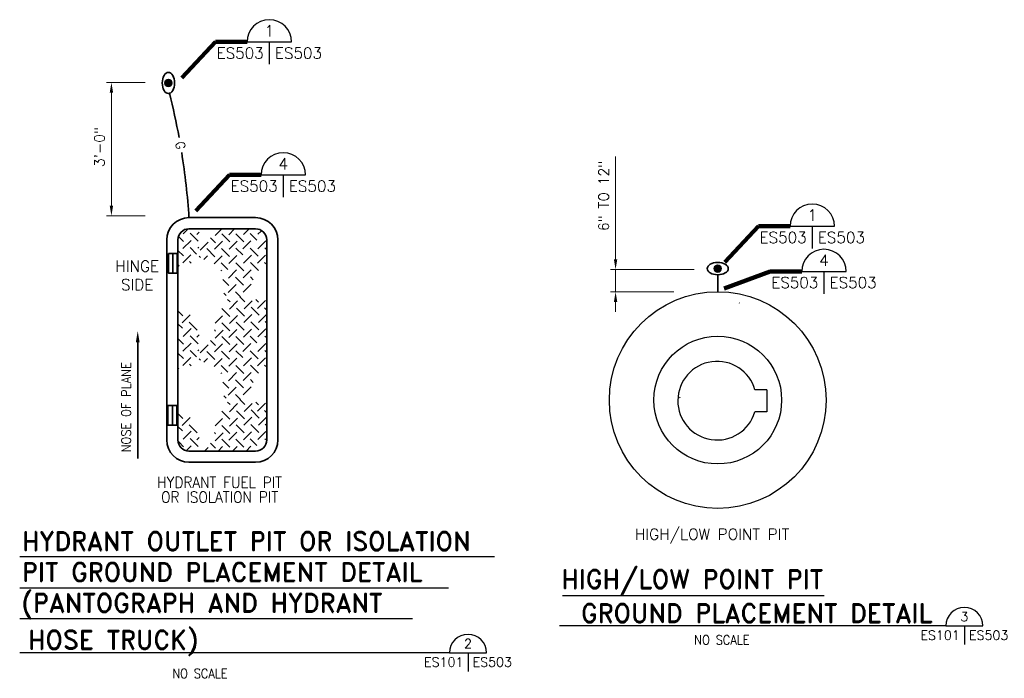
# Model space of a CAD drawing. Extents: x -524 to 247, y -164 to 426.
# Tile 4 of 7: x -80 to 66, y 63 to 161. Entities that reach past the tile are written whole.
import ezdxf
from ezdxf.enums import TextEntityAlignment as Align

# ---------------------------------------------------------------- set-up
doc = ezdxf.new("R2010")
doc.units = 0
doc.header["$MEASUREMENT"] = 0
doc.layers.get('Defpoints').update_dxf_attribs({"lineweight": 18})
for name, color, linetype, lineweight in [('E-Anno-Dims', 33, 'Continuous', 25), ('E-Anno-Patt', 152, 'Continuous', 18), ('E-Anno-Text', 53, 'Continuous', 25), ('E-Detl-Grph', 33, 'Continuous', 35), ('M-Detl-Grph', 1, 'Continuous', 30)]:
    doc.layers.add(name, color=color, linetype=linetype, lineweight=lineweight)
doc.styles.add('bord', font='romand.shx')
doc.styles.add('NOTES', font='romans.shx')
doc.styles.add('Style-romans', font='romans.shx')
doc.dimstyles.new('EARCH', dxfattribs={"dimtxt": 0.125, "dimasz": 0.125, "dimexe": 0.0625, "dimexo": 0.0625, "dimgap": 0.0625, "dimtad": 1, "dimdec": 4, "dimzin": 3, "dimdsep": 46, "dimlunit": 4, "dimtxsty": 'NOTES', "dimcen": 0.09, "dimclrd": 256, "dimclre": 256, "dimadec": 0, "dimazin": 0, "dimtfac": 0.75, "dimtdec": 4, "dimtmove": 1, "dimatfit": 3, "dimfxl": 0, "dimfrac": 1, "dimtolj": 1, "dimtzin": 3, "dimlwd": 18, "dimlwe": 18, "dimarcsym": 0})

# ---------------------------------------------------------------- blocks, each defined once
blk = doc.blocks.new('STGND')
blk.add_hatch(color=256).paths.add_polyline_path([(0.0395, 0, 1), (-0.0395, 0, 1)], flags=16)
blk.add_circle((0, 0), 0.0395)
blk.add_ellipse((0, 0), major_axis=(0, -0.1185), ratio=0.5833333, start_param=4.712389, end_param=10.9955643)
blk = doc.blocks.new('*D217')
at = {"layer": 'Defpoints'}
for p in [(8.55, 146.4), (8.55, 135.14), (20.95, 135.14), (17.93, 131.85)]:
    blk.add_point(p, dxfattribs=at)
at = {"layer": 'E-Anno-Dims', "lineweight": 13}
for p, q in [((8.55, 151.93), (8.55, 136.64)), ((20.2, 135.14), (7.8, 135.14)), ((8.55, 131.85), (8.55, 135.14)), ((17.18, 131.85), (7.8, 131.85)), ((8.55, 128.85), (8.55, 130.35))]:
    blk.add_line(p, q, dxfattribs=at)
blk.add_solid([(8.8, 136.64), (8.55, 135.14), (8.3, 136.64)], dxfattribs=at)
at = {"layer": 'E-Anno-Dims', "lineweight": 13, "extrusion": (0, 0, -1)}
blk.add_solid([(-8.3, 130.35), (-8.55, 131.85), (-8.8, 130.35)], dxfattribs=at)
at = {"layer": 'E-Anno-Dims', "linetype": 'Continuous', "lineweight": 13, "style": 'NOTES'}
blk.add_text('6" TO 12"', height=1.5, rotation=90, dxfattribs=at).set_placement((6.78, 140.86), align=Align.MIDDLE_LEFT)
blk = doc.blocks.new('*D218')
at = {"layer": 'Defpoints'}
for p in [(-66.29, 162.91), (-60.55, 162.91), (-66.29, 153.31), (-60.55, 143.12)]:
    blk.add_point(p, dxfattribs=at)
at = {"layer": 'E-Anno-Dims', "lineweight": 13}
for p, q in [((-61.3, 162.91), (-67.04, 162.91)), ((-66.29, 144.62), (-66.29, 161.41)), ((-61.3, 143.12), (-67.04, 143.12))]:
    blk.add_line(p, q, dxfattribs=at)
at = {"layer": 'E-Anno-Dims', "lineweight": 13, "extrusion": (0, 0, -1)}
blk.add_solid([(66.54, 161.41), (66.29, 162.91), (66.04, 161.41)], dxfattribs=at)
at = {"layer": 'E-Anno-Dims', "lineweight": 13}
blk.add_solid([(-66.04, 144.62), (-66.29, 143.12), (-66.54, 144.62)], dxfattribs=at)
at = {"layer": 'E-Anno-Dims', "linetype": 'Continuous', "lineweight": 13, "style": 'NOTES'}
blk.add_text('3\'-0"', height=1.5, rotation=90, dxfattribs=at).set_placement((-68.06, 150.37), align=Align.MIDDLE_LEFT)
blk = doc.blocks.new('cutsymb_2')
for p, q in [((-0.25, 0), (0.25, 0)), ((0, 0), (0, -0.25))]:
    blk.add_line(p, q)
blk.add_arc((0, 0), 0.25, 0, 180)
at = {"lineweight": 30, "style": 'NOTES'}
blk.add_attdef('DETAIL', text='', height=0.125, dxfattribs=at).set_placement((0, 0.125), align=Align.MIDDLE_CENTER)
blk.add_attdef('CUTON', text='', height=0.125, dxfattribs=at).set_placement((-0.0625, -0.125), align=Align.MIDDLE_RIGHT)
blk.add_attdef('FOUNDON', text='', height=0.125, dxfattribs=at).set_placement((0.0625, -0.125), align=Align.MIDDLE_LEFT)
blk = doc.blocks.new('cutsymb_1_1')
for p, q in [((-0.25, 0), (0.25, 0)), ((0, 0), (0, -0.25))]:
    blk.add_line(p, q)
blk.add_arc((0, 0), 0.25, 0, 180)
at = {"lineweight": 30, "style": 'NOTES'}
blk.add_attdef('DETAIL', text='', height=0.125, dxfattribs=at).set_placement((0, 0.125), align=Align.MIDDLE_CENTER)
blk.add_attdef('CUTON', text='', height=0.125, dxfattribs=at).set_placement((-0.0625, -0.125), align=Align.MIDDLE_RIGHT)
blk.add_attdef('FOUNDON', text='', height=0.125, dxfattribs=at).set_placement((0.0625, -0.125), align=Align.MIDDLE_LEFT)

msp = doc.modelspace()

# ---------------------------------------------------------------- linework, layer by layer
for p, q in [((-57.23318, 126.48987, -0.00016), (-57.16223, 126.46099, -0.00016)), ((-57.31169, 103.96352, -0.00016), (-57.24074, 103.93464, -0.00016))]:
    msp.add_line(p, q)
at = {"layer": 'E-Anno-Patt'}
for p, q in [((-55.64024, 129.36637, -0.00016), (-54.92936, 130.07628, -0.00016)), ((-50.90309, 129.15022, -0.00016), (-49.9146, 130.1387, -0.00016)), ((-48.87029, 129.26242, -0.00016), (-47.99524, 130.1387, -0.00016)), ((-46.68239, 129.29377, -0.00016), (-45.83621, 130.1387, -0.00016)), ((-56.24056, 128.91564, -0.00016), (-55.59074, 128.26582, -0.00016)), ((-54.57764, 129.48847, -0.00016), (-53.38964, 128.30047, -0.00016)), ((-53.62559, 129.29707, -0.00016), (-53.27579, 129.64522, -0.00016)), ((-51.59939, 128.79547, -0.00016), (-50.85359, 128.04967, -0.00016)), ((-49.90814, 129.36967, -0.00016), (-48.72014, 128.18002, -0.00016)), ((-47.82254, 129.38122, -0.00016), (-46.63289, 128.19322, -0.00016)), ((-45.67589, 129.42577, -0.00016), (-44.68259, 128.43082, -0.00016)), ((-44.53904, 129.33667, -0.00016), (-44.07814, 129.79688, -0.00016)), ((-55.66169, 127.21642, -0.00016), (-54.47204, 128.40442, -0.00016)), ((-54.61394, 127.33522, -0.00016), (-53.65034, 126.37162, -0.00016)), ((-53.47214, 127.24612, -0.00016), (-53.32529, 127.39297, -0.00016)), ((-53.12234, 126.96727, -0.00016), (-51.93434, 128.15527, -0.00016)), ((-52.12904, 127.18672, -0.00016), (-50.93939, 125.99707, -0.00016)), ((-50.99219, 127.09597, -0.00016), (-49.80254, 128.28562, -0.00016)), ((-49.94444, 127.21477, -0.00016), (-48.75479, 126.02677, -0.00016)), ((-48.80264, 127.12732, -0.00016), (-47.61464, 128.31532, -0.00016)), ((-47.79779, 127.25932, -0.00016), (-46.80284, 126.26437, -0.00016)), ((-46.75994, 127.15207, -0.00016), (-45.57029, 128.34172, -0.00016)), ((-45.71219, 127.27087, -0.00016), (-44.52254, 126.08287, -0.00016)), ((-44.57039, 127.18342, -0.00016), (-43.38239, 128.37142, -0.00016)), ((-43.50944, 127.30552, -0.00016), (-43.22811, 127.02378, -0.00016)), ((-56.42275, 126.92918, -0.00016), (-55.61054, 126.11587, -0.00016)), ((-55.69304, 125.06317, -0.00016), (-54.50504, 126.25117, -0.00016)), ((-53.27579, 126.06637, -0.00016), (-53.07449, 125.86672, -0.00016)), ((-52.56959, 125.55652, -0.00016), (-52.02344, 126.10267, -0.00016)), ((-51.02354, 124.94272, -0.00016), (-49.83554, 126.13237, -0.00016)), ((-48.88019, 124.98562, -0.00016), (-47.69219, 126.17527, -0.00016)), ((-46.69229, 125.01697, -0.00016), (-45.50264, 126.20497, -0.00016)), ((-44.59349, 125.03347, -0.00016), (-43.40384, 126.22147, -0.00016)), ((-56.42275, 124.73977, -0.00016), (-56.28704, 124.60447, -0.00016)), ((-56.34424, 124.73977, -0.00016), (-56.20853, 124.60447, -0.00016)), ((-56.34424, 124.73977, -0.00016), (-56.20853, 124.60447, -0.00016)), ((-54.69974, 125.28262, -0.00016), (-54.43574, 125.01697, -0.00016)), ((-50.01869, 125.07472, -0.00016), (-49.02374, 124.08142, -0.00016)), ((-47.83244, 125.10442, -0.00016), (-46.64444, 123.91642, -0.00016)), ((-45.63134, 125.13907, -0.00016), (-44.44169, 123.94942, -0.00016)), ((-43.54574, 125.15062, -0.00016), (-43.22811, 124.83395, -0.00016)), ((-50.02529, 123.88012, -0.00016), (-49.91309, 123.99232, -0.00016)), ((-48.91319, 122.83237, -0.00016), (-47.72354, 124.02202, -0.00016)), ((-47.85224, 122.95612, -0.00016), (-46.66259, 121.76647, -0.00016)), ((-46.71374, 122.86702, -0.00016), (-45.52574, 124.05502, -0.00016)), ((-45.66599, 122.98417, -0.00016), (-45.22379, 122.54362, -0.00016)), ((-49.74314, 122.61127, -0.00016), (-48.86534, 121.73182, -0.00016)), ((-48.93464, 120.68242, -0.00016), (-47.74664, 121.87207, -0.00016)), ((-46.74674, 120.71212, -0.00016), (-45.55709, 121.90177, -0.00016)), ((-49.58309, 120.57022, -0.00016), (-49.25969, 120.24682, -0.00016)), ((-47.88689, 120.80122, -0.00016), (-47.13944, 120.05377, -0.00016)), ((-47.21534, 120.05377, -0.00016), (-46.47779, 119.31622, -0.00016)), ((-49.04189, 119.64457, -0.00016), (-48.67889, 119.28157, -0.00016)), ((-48.74984, 118.23217, -0.00016), (-47.56019, 119.42182, -0.00016)), ((-46.56029, 118.26187, -0.00016), (-45.37229, 119.45152, -0.00016)), ((-45.56699, 118.48132, -0.00016), (-44.37734, 117.29332, -0.00016)), ((-44.86739, 119.63302, -0.00016), (-44.47634, 119.24197, -0.00016)), ((-44.61329, 118.28827, -0.00016), (-43.42529, 119.47792, -0.00016)), ((-43.56554, 118.40707, -0.00016), (-43.22811, 118.06964, -0.00016)), ((26.89025, 119.14086, -0.00016), (26.93934, 119.09191, -0.00016)), ((-56.42275, 117.97518, -0.00016), (-55.66664, 117.21907, -0.00016)), ((-55.79204, 116.17957, -0.00016), (-54.60239, 117.36757, -0.00016)), ((-50.90639, 116.11357, -0.00016), (-49.78109, 117.23722, -0.00016)), ((-49.88669, 118.32127, -0.00016), (-48.69704, 117.13327, -0.00016)), ((-48.78119, 116.07892, -0.00016), (-47.59154, 117.26857, -0.00016)), ((-47.70209, 118.35097, -0.00016), (-46.51244, 117.16132, -0.00016)), ((-46.64939, 116.20927, -0.00016), (-45.46139, 117.39727, -0.00016)), ((-44.46149, 116.23897, -0.00016), (-43.27184, 117.42862, -0.00016)), ((-56.42275, 116.04908, -0.00016), (-55.75079, 115.37602, -0.00016)), ((-54.74429, 116.29672, -0.00016), (-53.55464, 115.10872, -0.00016)), ((-49.92134, 116.16802, -0.00016), (-48.73334, 114.97837, -0.00016)), ((-47.78789, 116.29837, -0.00016), (-46.59824, 115.10872, -0.00016)), ((-45.60164, 116.32807, -0.00016), (-44.41364, 115.13842, -0.00016)), ((-43.45499, 116.37097, -0.00016), (-43.22811, 116.14368, -0.00016)), ((-55.64024, 114.12862, -0.00016), (-54.45059, 115.31662, -0.00016)), ((-54.57764, 114.25072, -0.00016), (-53.38964, 113.06272, -0.00016)), ((-53.62559, 114.05932, -0.00016), (-53.27579, 114.40747, -0.00016)), ((-51.00209, 115.14997, -0.00016), (-50.81894, 114.96682, -0.00016)), ((-50.90309, 113.91247, -0.00016), (-49.71344, 115.10212, -0.00016)), ((-49.90814, 114.13192, -0.00016), (-48.72014, 112.94227, -0.00016)), ((-48.87029, 114.02467, -0.00016), (-47.68229, 115.21432, -0.00016)), ((-47.82254, 114.14347, -0.00016), (-46.63289, 112.95547, -0.00016)), ((-46.68239, 114.05602, -0.00016), (-45.49274, 115.24402, -0.00016)), ((-45.67589, 114.18802, -0.00016), (-44.68259, 113.19307, -0.00016)), ((-44.53904, 114.09892, -0.00016), (-43.34939, 115.28692, -0.00016)), ((-43.49129, 114.21772, -0.00016), (-43.22811, 113.95454, -0.00016)), ((-56.42275, 113.86008, -0.00016), (-55.59074, 113.02807, -0.00016)), ((-55.66169, 111.97867, -0.00016), (-54.47204, 113.16667, -0.00016)), ((-53.12234, 111.72952, -0.00016), (-51.93434, 112.91752, -0.00016)), ((-51.59939, 113.55772, -0.00016), (-50.85359, 112.81192, -0.00016)), ((-50.99219, 111.85822, -0.00016), (-49.80254, 113.04787, -0.00016)), ((-48.80264, 111.88957, -0.00016), (-47.61464, 113.07757, -0.00016)), ((-46.75994, 111.91432, -0.00016), (-45.57029, 113.10397, -0.00016)), ((-44.57039, 111.94567, -0.00016), (-43.38239, 113.13367, -0.00016)), ((-56.42275, 111.69143, -0.00016), (-55.61054, 110.87812, -0.00016)), ((-54.61394, 112.09747, -0.00016), (-53.65034, 111.13387, -0.00016)), ((-53.47214, 112.00837, -0.00016), (-53.32529, 112.15522, -0.00016)), ((-52.12904, 111.94897, -0.00016), (-50.93939, 110.75932, -0.00016)), ((-49.94444, 111.97702, -0.00016), (-48.75479, 110.78902, -0.00016)), ((-47.79779, 112.02157, -0.00016), (-46.80284, 111.02662, -0.00016)), ((-45.71219, 112.03312, -0.00016), (-44.52254, 110.84512, -0.00016)), ((-43.50944, 112.06777, -0.00016), (-43.22811, 111.78603, -0.00016)), ((-55.69304, 109.82542, -0.00016), (-54.50504, 111.01342, -0.00016)), ((-54.69974, 110.04487, -0.00016), (-54.43574, 109.77922, -0.00016)), ((-53.27579, 110.82862, -0.00016), (-53.07449, 110.62897, -0.00016)), ((-52.56959, 110.31877, -0.00016), (-52.02344, 110.86492, -0.00016)), ((-51.02354, 109.70497, -0.00016), (-49.83554, 110.89462, -0.00016)), ((-50.01869, 109.83697, -0.00016), (-49.02374, 108.84367, -0.00016)), ((-48.88019, 109.74787, -0.00016), (-47.69219, 110.93752, -0.00016)), ((-47.83244, 109.86667, -0.00016), (-46.64444, 108.67867, -0.00016)), ((-46.69229, 109.77922, -0.00016), (-45.50264, 110.96722, -0.00016)), ((-45.63134, 109.90132, -0.00016), (-44.44169, 108.71167, -0.00016)), ((-44.59349, 109.79572, -0.00016), (-43.40384, 110.98372, -0.00016)), ((-43.54574, 109.91287, -0.00016), (-43.22811, 109.5962, -0.00016)), ((-56.42275, 109.50202, -0.00016), (-56.28704, 109.36672, -0.00016)), ((-50.02529, 108.64237, -0.00016), (-49.91309, 108.75457, -0.00016)), ((-48.91319, 107.59462, -0.00016), (-47.72354, 108.78427, -0.00016)), ((-46.71374, 107.62927, -0.00016), (-45.52574, 108.81727, -0.00016)), ((-49.74314, 107.37352, -0.00016), (-48.86534, 106.49407, -0.00016)), ((-47.85224, 107.71837, -0.00016), (-46.66259, 106.52872, -0.00016)), ((-45.66599, 107.74642, -0.00016), (-45.22379, 107.30587, -0.00016)), ((-49.58309, 105.33247, -0.00016), (-49.25969, 105.00907, -0.00016)), ((-48.93464, 105.44467, -0.00016), (-47.74664, 106.63432, -0.00016)), ((-47.88689, 105.56347, -0.00016), (-47.13944, 104.81602, -0.00016)), ((-46.74674, 105.47437, -0.00016), (-45.55709, 106.66402, -0.00016)), ((-49.04189, 104.40682, -0.00016), (-48.67889, 104.04382, -0.00016)), ((-48.74984, 102.99442, -0.00016), (-47.56019, 104.18407, -0.00016)), ((-47.21534, 104.81602, -0.00016), (-46.47779, 104.07847, -0.00016)), ((-46.56029, 103.02412, -0.00016), (-45.37229, 104.21377, -0.00016)), ((-44.86739, 104.39527, -0.00016), (-44.47634, 104.00422, -0.00016)), ((-44.61329, 103.05052, -0.00016), (-43.42529, 104.24017, -0.00016)), ((18.04006, 105.06774, -0.00016), (18.13659, 105.16426, -0.00016)), ((-56.42275, 102.73743, -0.00016), (-55.66664, 101.98132, -0.00016)), ((-49.88669, 103.08352, -0.00016), (-48.69704, 101.89552, -0.00016)), ((-47.70209, 103.11322, -0.00016), (-46.51244, 101.92357, -0.00016)), ((-45.56699, 103.24357, -0.00016), (-44.37734, 102.05557, -0.00016)), ((-43.56554, 103.16932, -0.00016), (-43.22811, 102.83189, -0.00016)), ((-55.79204, 100.94182, -0.00016), (-54.60239, 102.12982, -0.00016)), ((-54.74429, 101.05897, -0.00016), (-53.55464, 99.87097, -0.00016)), ((-50.90639, 100.87582, -0.00016), (-49.78109, 101.99947, -0.00016)), ((-49.92134, 100.93027, -0.00016), (-48.73334, 99.74062, -0.00016)), ((-48.78119, 100.84117, -0.00016), (-47.59154, 102.03082, -0.00016)), ((-47.78789, 101.06062, -0.00016), (-46.59824, 99.87097, -0.00016)), ((-46.64939, 100.97152, -0.00016), (-45.46139, 102.15952, -0.00016)), ((-45.60164, 101.09032, -0.00016), (-44.41364, 99.90067, -0.00016)), ((-44.46149, 101.00122, -0.00016), (-43.27184, 102.19087, -0.00016)), ((-43.45499, 101.13322, -0.00016), (-43.22811, 100.90593, -0.00016)), ((-56.42275, 100.81133, -0.00016), (-55.75079, 100.13827, -0.00016)), ((-55.64024, 98.89087, -0.00016), (-54.45059, 100.07887, -0.00016)), ((-51.00209, 99.91222, -0.00016), (-50.81894, 99.72907, -0.00016)), ((-50.90309, 98.67472, -0.00016), (-49.71344, 99.86437, -0.00016)), ((-48.87029, 98.78692, -0.00016), (-47.68229, 99.97657, -0.00016)), ((-46.68239, 98.81827, -0.00016), (-45.49274, 100.00627, -0.00016)), ((-44.53904, 98.86117, -0.00016), (-43.34939, 100.04917, -0.00016)), ((-56.30313, 98.5027, -0.00016), (-55.59074, 97.79032, -0.00016)), ((-55.10715, 97.29463, -0.00016), (-54.47204, 97.92892, -0.00016)), ((-54.57764, 99.01297, -0.00016), (-53.38964, 97.82497, -0.00016)), ((-53.62559, 98.82157, -0.00016), (-53.27579, 99.16972, -0.00016)), ((-51.59939, 98.31997, -0.00016), (-50.85359, 97.57417, -0.00016)), ((-49.90814, 98.89417, -0.00016), (-48.72014, 97.70452, -0.00016)), ((-47.82254, 98.90572, -0.00016), (-46.63289, 97.71772, -0.00016)), ((-45.67589, 98.95027, -0.00016), (-44.68259, 97.95532, -0.00016)), ((-43.49129, 98.97997, -0.00016), (-43.25341, 98.74209, -0.00016)), ((-52.4622, 97.1519, -0.00016), (-51.93434, 97.67977, -0.00016)), ((-50.46075, 97.1519, -0.00016), (-49.80254, 97.81012, -0.00016)), ((-48.30255, 97.1519, -0.00016), (-47.61464, 97.83982, -0.00016)), ((-46.2846, 97.1519, -0.00016), (-45.57029, 97.86622, -0.00016))]:
    msp.add_line(p, q, dxfattribs=at)
at = {"layer": 'E-Anno-Text', "lineweight": 30}
for p, q in [((-79.87198, 81.48928, -0.00016), (-9.42086, 81.48928, -0.00016)), ((-79.87198, 76.83811, -0.00016), (-16.23026, 76.83811, -0.00016)), ((0.6688, 75.70254, -0.00016), (39.48913, 75.70254, -0.00016)), ((-79.87198, 72.27719, -0.00016), (-21.61443, 72.27719, -0.00016)), ((57.5708, 71.1962, -0.00016), (0.2028, 71.1962, -0.00016)), ((-16.10594, 67.19933, -0.00016), (-79.90233, 67.19933, -0.00016))]:
    msp.add_line(p, q, dxfattribs=at)
at = {"layer": 'E-Detl-Grph'}
for p, q in [((-54.77344, 131.78802, -0.00016), (-44.87743, 131.78802, -0.00016)), ((-58.0722, 98.80122, -0.00016), (-58.0722, 128.48939, -0.00016)), ((-41.5788, 128.48939, -0.00016), (-41.5788, 98.80122, -0.00016)), ((-57.16223, 126.46099, -0.00016), (-57.16223, 123.52949, -0.00016)), ((23.71483, 123.31426, -0.00016), (23.71483, 120.79017, -0.00016)), ((-62.38131, 113.3043, -0.00016), (-62.38131, 96.0244, -0.00016)), ((-57.24074, 103.93464, -0.00016), (-57.24074, 101.00314, -0.00016)), ((-44.87743, 95.50259, -0.00016), (-54.77344, 95.50259, -0.00016))]:
    msp.add_line(p, q, dxfattribs=at)
at = {"layer": 'E-Detl-Grph', "elevation": -0.00016, "flags": 128}
msp.add_lwpolyline([(-56.42275, 98.80122), (-56.42281, 128.48939, -0.414213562), (-54.77344, 130.1387), (-44.87743, 130.13873, -0.414213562), (-43.22811, 128.48939), (-43.22809, 98.80127, -0.414213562), (-44.87743, 97.1519), (-54.77347, 97.15193, -0.414213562), (-56.42281, 98.80127)], format="xyb", dxfattribs=at)
at = {"layer": 'E-Detl-Grph'}
for centre, radius, start, end in [((-157.72808, 125.10263, -0.00016), 103.17147, 10.3741083, 14.1134083), ((-157.72808, 125.10263, -0.00016), 103.17147, 3.7153, 9.1124611), ((-54.77347, 128.48939, -0.00016), 3.29868, 90, 180), ((-44.87743, 128.48939, -0.00016), 3.29868, 0, 90), ((-54.77347, 98.80127, -0.00016), 3.29868, 180, 270), ((-44.87743, 98.80127, -0.00016), 3.29868, 270, 0)]:
    msp.add_arc(centre, radius, start, end, dxfattribs=at)
at = {"layer": 'E-Detl-Grph', "extrusion": (0, 0, -1)}
msp.add_solid([(62.65618, 113.3043, 0.00016), (62.10645, 113.3043, 0.00016), (62.38131, 114.95362, 0.00016)], dxfattribs=at)
at = {"layer": 'E-Detl-Grph'}
for points in [[(-57.81164, 126.46099, -0.00016), (-56.51281, 126.46099, -0.00016), (-56.51281, 123.52949, -0.00016), (-57.81164, 123.52949, -0.00016)], [(-57.89015, 103.93464, -0.00016), (-56.59133, 103.93464, -0.00016), (-56.59133, 101.00314, -0.00016), (-57.89015, 101.00314, -0.00016)]]:
    msp.add_3dface(points, dxfattribs=at)
at = {"layer": 'M-Detl-Grph'}
for p, q in [((31.00304, 106.22972, -0.00016), (29.23316, 106.22972, -0.00016)), ((31.00304, 106.22972, -0.00016), (31.00304, 102.94736, -0.00016)), ((31.00304, 102.94736, -0.00016), (29.23316, 102.94736, -0.00016))]:
    msp.add_line(p, q, dxfattribs=at)
for radius in [16.07874, 9.48183]:
    msp.add_circle((23.71483, 104.71143, -0.00016), radius, dxfattribs=at)
msp.add_arc((23.62726, 104.62657, -0.00016), 5.83667, 15.8228417, 343.3050111, dxfattribs=at)

# ---------------------------------------------------------------- block references
at = {"layer": 'E-Anno-Text'}
ref = msp.add_blockref('cutsymb_2', (-42.84889, 157.86847, -0.00016), dxfattribs=dict(at, xscale=13.2, yscale=13.2, zscale=13.2))
ref.add_attrib('DETAIL', '1', dxfattribs={"layer": '0', "lineweight": 30, "height": 1.65, "style": 'NOTES'}).set_placement((-42.84889, 159.51847, -0.00016), align=Align.MIDDLE_CENTER)
ref.add_attrib('CUTON', 'ES503', dxfattribs={"lineweight": 30, "height": 1.65, "style": 'NOTES'}).set_placement((-43.67389, 156.21847, -0.00016), align=Align.MIDDLE_RIGHT)
ref.add_attrib('FOUNDON', 'ES503', dxfattribs={"lineweight": 30, "height": 1.65, "style": 'NOTES'}).set_placement((-42.02389, 156.21847, -0.00016), align=Align.MIDDLE_LEFT)
ref = msp.add_blockref('cutsymb_2', (-40.78034, 138.12209, -0.00016), dxfattribs=dict(at, xscale=13.2, yscale=13.2, zscale=13.2))
ref.add_attrib('DETAIL', '4', dxfattribs={"lineweight": 30, "height": 1.65, "style": 'NOTES'}).set_placement((-40.78034, 139.77209, -0.00016), align=Align.MIDDLE_CENTER)
ref.add_attrib('CUTON', 'ES503', dxfattribs={"lineweight": 30, "height": 1.65, "style": 'NOTES'}).set_placement((-41.60534, 136.47209, -0.00016), align=Align.MIDDLE_RIGHT)
ref.add_attrib('FOUNDON', 'ES503', dxfattribs={"lineweight": 30, "height": 1.65, "style": 'NOTES'}).set_placement((-39.95534, 136.47209, -0.00016), align=Align.MIDDLE_LEFT)
ref = msp.add_blockref('cutsymb_2', (37.73983, 130.50152, -0.00016), dxfattribs=dict(at, xscale=13.2, yscale=13.2, zscale=13.2))
ref.add_attrib('DETAIL', '1', dxfattribs={"layer": '0', "lineweight": 30, "height": 1.65, "style": 'NOTES'}).set_placement((37.73983, 132.15152, -0.00016), align=Align.MIDDLE_CENTER)
ref.add_attrib('CUTON', 'ES503', dxfattribs={"lineweight": 30, "height": 1.65, "style": 'NOTES'}).set_placement((36.91483, 128.85152, -0.00016), align=Align.MIDDLE_RIGHT)
ref.add_attrib('FOUNDON', 'ES503', dxfattribs={"lineweight": 30, "height": 1.65, "style": 'NOTES'}).set_placement((38.56483, 128.85152, -0.00016), align=Align.MIDDLE_LEFT)
ref = msp.add_blockref('cutsymb_2', (39.47989, 123.79702, -0.00016), dxfattribs=dict(at, xscale=13.2, yscale=13.2, zscale=13.2))
ref.add_attrib('DETAIL', '4', dxfattribs={"layer": '0', "lineweight": 30, "height": 1.65, "style": 'NOTES'}).set_placement((39.47989, 125.44702, -0.00016), align=Align.MIDDLE_CENTER)
ref.add_attrib('CUTON', 'ES503', dxfattribs={"lineweight": 30, "height": 1.65, "style": 'NOTES'}).set_placement((38.65489, 122.14702, -0.00016), align=Align.MIDDLE_RIGHT)
ref.add_attrib('FOUNDON', 'ES503', dxfattribs={"layer": '0', "lineweight": 30, "height": 1.65, "style": 'NOTES'}).set_placement((40.30489, 122.14702, -0.00016), align=Align.MIDDLE_LEFT)
ref = msp.add_blockref('cutsymb_1_1', (60.3208, 71.1962, -0.00016), dxfattribs=dict(at, xscale=11, yscale=11, zscale=11))
ref.add_attrib('DETAIL', '3', dxfattribs={"layer": '0', "lineweight": 30, "height": 1.375, "style": 'NOTES'}).set_placement((60.3208, 72.5712, -0.00016), align=Align.MIDDLE_CENTER)
ref.add_attrib('CUTON', 'ES101', dxfattribs={"lineweight": 30, "height": 1.375, "style": 'NOTES'}).set_placement((59.6333, 69.8212, -0.00016), align=Align.MIDDLE_RIGHT)
ref.add_attrib('FOUNDON', 'ES503', dxfattribs={"lineweight": 30, "height": 1.375, "style": 'NOTES'}).set_placement((61.0083, 69.8212, -0.00016), align=Align.MIDDLE_LEFT)
ref = msp.add_blockref('cutsymb_1_1', (-13.35594, 67.19933, -0.00016), dxfattribs=dict(at, xscale=11, yscale=11, zscale=11))
ref.add_attrib('DETAIL', '2', dxfattribs={"layer": '0', "lineweight": 30, "height": 1.375, "style": 'NOTES'}).set_placement((-13.35594, 68.57433, -0.00016), align=Align.MIDDLE_CENTER)
ref.add_attrib('CUTON', 'ES101', dxfattribs={"lineweight": 30, "height": 1.375, "style": 'NOTES'}).set_placement((-14.04344, 65.82433, -0.00016), align=Align.MIDDLE_RIGHT)
ref.add_attrib('FOUNDON', 'ES503', dxfattribs={"lineweight": 30, "height": 1.375, "style": 'NOTES'}).set_placement((-12.66844, 65.82433, -0.00016), align=Align.MIDDLE_LEFT)
at = {"layer": 'E-Detl-Grph', "xscale": 13.2, "yscale": 13.2, "zscale": 1.1}
msp.add_blockref('STGND', (-57.82484, 151.77735, -0.00016), dxfattribs=at)
at = {"layer": 'E-Detl-Grph', "xscale": 13.2, "yscale": 13.2, "zscale": 1.1, "rotation": 90}
msp.add_blockref('STGND', (23.71483, 124.22671, -0.00016), dxfattribs=at)

# ---------------------------------------------------------------- texts
at = {"layer": 'E-Anno-Text', "style": 'NOTES', "width": 0.9}
msp.add_text('G', height=1.37404, rotation=279.7433111, dxfattribs=at).set_placement((-56.03574, 142.50978, -0.00016), align=Align.MIDDLE_CENTER)
msp.add_text('NOSE OF PLANE', height=1.375, rotation=90, dxfattribs=at).set_placement((-63.40981, 103.64448, -0.00016), align=Align.CENTER)
at = {"layer": 'E-Anno-Text', "style": 'bord'}
for s, p in [('GROUND PLACEMENT DETAIL ', (57.39175, 71.72039, -0.00016)), ('HOSE TRUCK) ', (-51.56728, 67.76163, -0.00016))]:
    msp.add_text(s, height=2.75, dxfattribs=at).set_placement(p, align=Align.RIGHT)
at = {"layer": 'E-Anno-Text', "style": 'NOTES', "width": 0.9}
for p in [(20.2231, 69.1281, -0.00016), (-57.25058, 64.13575, -0.00016)]:
    msp.add_text('NO SCALE', height=1.375, dxfattribs=at).set_placement(p, align=Align.MIDDLE_LEFT)
at = {"layer": 'E-Anno-Text'}
for s, insert, char_height, width, attachment_point, style in [('HINGE SIDE', (-62.45765, 125.41778, -0.00016), 1.65, 6.0814286, 2, 'NOTES'), ('HYDRANT OUTLET PIT OR ISOLATION PIT GROUND PLACEMENT DETAIL (PANTOGRAPH AND HYDRANT', (-79.57423, 85.15352, -0.00016), 2.75, 74.25, 1, 'bord'), ('HIGH/LOW POINT PIT', (22.85942, 85.62599, -0.00016), 1.65, 26.7509202, 2, 'NOTES'), ('HIGH/LOW POINT PIT\\P', (19.92283, 77.6843, -0.00016), 2.75, 74.25, 5, 'bord')]:
    msp.add_mtext(s, dxfattribs=dict(at, insert=insert, char_height=char_height, width=width, attachment_point=attachment_point, style=style))
at = {"layer": 'E-Anno-Text', "insert": (-50.22393, 89.4998, -0.00016), "char_height": 1.65, "attachment_point": 8, "line_spacing_factor": 0.789074, "style": 'NOTES'}
msp.add_mtext('\\H1.000000x;\\W0.900000;HYDRANT FUEL PIT\\POR ISOLATION PIT', dxfattribs=at)

# ---------------------------------------------------------------- dimensions: what is measured, and where the dimension line sits
at = {"layer": 'E-Anno-Dims', "lineweight": 13}
for base, p1, p2, text, picture, middle in [((-66.28906, 151.85504, -0.00016), (-60.5461, 132.06302, -0.00016), (-60.5461, 151.85504, -0.00016), '3\'-0"', '*D218', (-66.28906, 142.2561, -0.00016)), ((8.55054, 124.08495, -0.00016), (17.93323, 120.79017, -0.00016), (20.94654, 124.08495, -0.00016), '6" TO 12"', '*D217', (8.55054, 135.34081, -0.00016))]:
    dim = msp.add_linear_dim(base=base, p1=p1, p2=p2, angle=90, text=text, dimstyle='EARCH', override={"dimscale": 12, "dimtxsty": 'Style-romans', "dimcen": 0.000625, "dimlwd": 65534, "dimlwe": 13}, dxfattribs=at)
    dim.commit()
    dim.dimension.update_dxf_attribs({"geometry": picture, "text_midpoint": middle, "dimtype": 160, "insert": (0, -11.05842)})

# ---------------------------------------------------------------- leaders
at = {"layer": 'E-Anno-Text'}
for points in [[(-55.81885, 152.53924, -0.00016), (-50.83929, 157.86847, -0.00016), (-46.14889, 157.86847, -0.00016)], [(-53.7503, 132.79287, -0.00016), (-48.77074, 138.12209, -0.00016), (-44.08034, 138.12209, -0.00016)], [(24.76986, 125.1723, -0.00016), (29.74943, 130.50152, -0.00016), (34.43983, 130.50152, -0.00016)], [(24.65436, 121.25176, -0.00016), (31.48949, 123.79702, -0.00016), (36.17989, 123.79702, -0.00016)]]:
    msp.add_leader(points, dimstyle='EARCH', override={"dimscale": 12, "dimtad": 0, "dimclrd": 0, "dimlwd": 65534}, dxfattribs=at)

doc.saveas('drawing.dxf')
